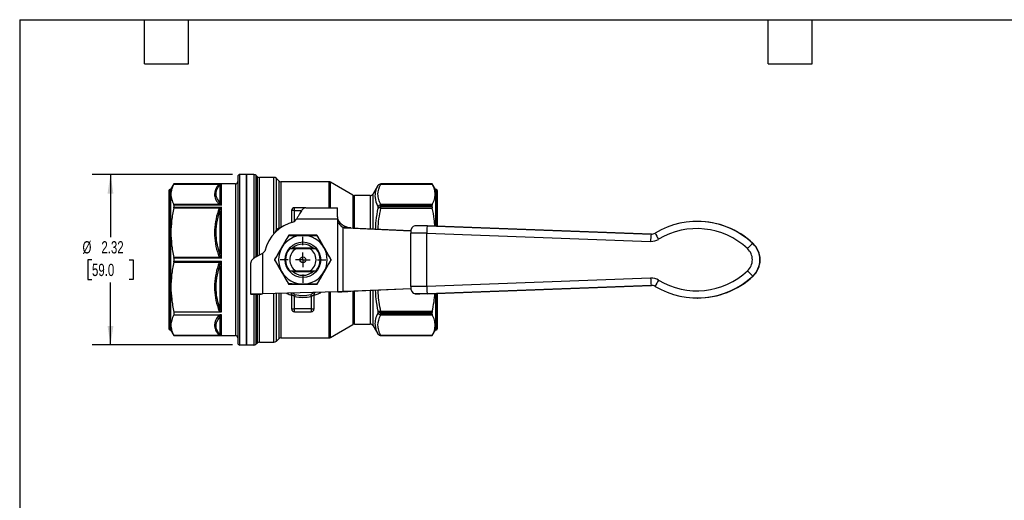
# Model space of a CAD drawing. Header units: inches. Extents: x 0.5 to 21.5, y 0.5 to 16.5.
# Tile 7 of 11: x 0.5 to 13.9, y 10 to 16.5. Entities that reach past the tile are written whole.
import ezdxf

# ---------------------------------------------------------------- set-up
doc = ezdxf.new("R2010")
doc.units = ezdxf.units.IN
doc.header["$LTSCALE"] = 2
doc.header["$MEASUREMENT"] = 0
doc.linetypes.add('SLD-Center', pattern=[0.75, 0.6, -0.05, 0.05, -0.05])
doc.linetypes.add('SLD-Solid', pattern=[0])
doc.layers.add('CENTER', color=40, linetype='SLD-Center')
doc.layers.add('DIMENSIONS', color=140, linetype='SLD-Solid', lineweight=25)
doc.layers.add('TEXT', color=140, linetype='SLD-Solid', lineweight=25)
doc.styles.add('SLDTEXTSTYLE0', font='TXT', dxfattribs={"width": 0.7})
doc.dimstyles.new('SLDDIMSTYLE0', dxfattribs={"dimtxt": 0.169922, "dimasz": 0.26, "dimexe": 0, "dimexo": 0.0625, "dimgap": 0.04248, "dimtad": 0, "dimtih": 1, "dimtoh": 1, "dimrnd": 1e-09, "dimzin": 12, "dimdsep": 46, "dimtxsty": 'SLDTEXTSTYLE0', "dimsah": 1, "dimcen": 0.09, "dimadec": 0, "dimazin": 3, "dimtfac": 1, "dimtofl": 0, "dimtmove": 0, "dimatfit": 3, "dimfxl": 0, "dimfrac": 2, "dimtolj": 1, "dimtzin": 12, "dimarcsym": 0})

# ---------------------------------------------------------------- blocks, each defined once
blk = doc.blocks.new('_D_7')
at = {"layer": 'DIMENSIONS'}
for p, q in [((3.4, 14.392), (1.487, 14.392)), ((1.737, 14.392), (1.737, 13.538)), ((1.485, 13.23), (1.428, 13.23)), ((1.428, 13.23), (1.428, 12.96)), ((1.99, 13.23), (2.047, 13.23)), ((2.047, 13.23), (2.047, 12.96)), ((1.428, 12.96), (1.485, 12.96)), ((1.737, 12.069), (1.737, 12.922)), ((2.047, 12.96), (1.99, 12.96)), ((3.4, 12.069), (1.487, 12.069))]:
    blk.add_line(p, q, dxfattribs=at)
for points in [[(1.737, 14.392), (1.697, 14.132), (1.777, 14.132)], [(1.737, 12.069), (1.777, 12.329), (1.697, 12.329)]]:
    blk.add_solid(points, dxfattribs=at)
at = {"layer": 'DIMENSIONS', "char_height": 0.1667, "attachment_point": 1, "style": 'SLDTEXTSTYLE0'}
for s, insert in [('%%c', (1.356, 13.483)), ('2.32', (1.613, 13.483)), ('59.0', (1.485, 13.175))]:
    blk.add_mtext(s, dxfattribs=dict(at, insert=insert))
blk = doc.blocks.new('SW_CENTERMARKSYMBOL_1')
at = {"layer": 'CENTER', "color": 0}
for p, q in [((0, 0.2), (0, 0.312)), ((-0.2, 0), (-0.312, 0)), ((0, 0), (-0.1, 0)), ((0, 0), (0, 0.1)), ((0, 0), (0, -0.1)), ((0, 0), (0.1, 0)), ((0.2, 0), (0.312, 0)), ((0, -0.2), (0, -0.312))]:
    blk.add_line(p, q, dxfattribs=at)

msp = doc.modelspace()

# ---------------------------------------------------------------- linework, layer by layer
for p, q in [((3.473, 14.364), (3.473, 12.096)), ((3.591, 14.392), (3.5, 14.392)), ((3.5, 12.069), (3.5, 14.392)), ((3.689, 14.392), (3.591, 14.392)), ((3.591, 14.392), (3.591, 12.069)), ((3.591, 12.786), (3.591, 14.392)), ((3.689, 14.392), (3.689, 13.248)), ((3.735, 14.366), (3.723, 14.378)), ((3.723, 13.27), (3.723, 14.378)), ((3.735, 14.366), (3.735, 13.277)), ((2.601, 14.264), (2.555, 14.185)), ((2.6, 14.261), (3.227, 14.261)), ((3.441, 14.264), (2.601, 14.264)), ((2.601, 14.264), (2.601, 14.263)), ((2.601, 14.263), (3.25, 14.263)), ((3.227, 14.251), (3.227, 14.011)), ((3.25, 13.975), (3.25, 14.263)), ((3.441, 14.264), (3.441, 12.197)), ((3.965, 14.352), (3.768, 14.352)), ((3.768, 13.295), (3.768, 14.352)), ((3.965, 13.587), (3.965, 14.352)), ((4.03, 14.307), (3.998, 14.338)), ((3.998, 13.64), (3.998, 14.338)), ((4.03, 14.307), (4.03, 13.661)), ((4.712, 14.293), (4.063, 14.293)), ((4.063, 13.672), (4.063, 14.293)), ((4.712, 14.293), (4.712, 13.939)), ((5.038, 14.112), (4.736, 14.287)), ((4.736, 13.939), (4.736, 14.287)), ((5.381, 14.24), (5.317, 14.13)), ((5.381, 14.24), (5.381, 14.24)), ((6.12, 14.264), (5.422, 14.264)), ((5.422, 14.263), (5.422, 14.264)), ((5.422, 14.26), (5.422, 14.263)), ((6.12, 14.263), (5.422, 14.263)), ((5.422, 14.26), (6.122, 14.26)), ((6.166, 14.185), (6.12, 14.264)), ((6.12, 14.263), (6.12, 14.264)), ((2.532, 14.173), (2.532, 12.287)), ((2.555, 14.185), (2.544, 14.185)), ((2.544, 14.185), (2.544, 12.275)), ((2.555, 14.185), (2.555, 12.275)), ((5.038, 14.112), (5.038, 13.662)), ((5.276, 14.106), (5.061, 14.106)), ((5.061, 13.661), (5.061, 14.106)), ((5.276, 14.106), (5.276, 13.652)), ((5.317, 13.65), (5.317, 14.13)), ((6.178, 14.185), (6.166, 14.185)), ((6.166, 14.185), (6.166, 13.688)), ((6.178, 14.185), (6.178, 13.687)), ((6.189, 14.173), (6.189, 13.687)), ((3.227, 13.982), (2.6, 13.982)), ((2.601, 13.975), (2.601, 13.946)), ((3.25, 13.975), (2.601, 13.975)), ((5.381, 13.956), (5.381, 13.932)), ((5.422, 13.973), (5.422, 13.983)), ((6.122, 13.983), (5.422, 13.983)), ((5.422, 13.949), (5.422, 13.973)), ((5.422, 13.973), (6.12, 13.973)), ((6.12, 13.949), (6.12, 13.973)), ((2.6, 13.937), (3.227, 13.937)), ((2.601, 13.946), (3.25, 13.946)), ((3.227, 13.893), (3.227, 13.313)), ((3.25, 13.251), (3.25, 13.946)), ((4.205, 13.899), (4.205, 13.739)), ((4.244, 13.899), (4.205, 13.899)), ((4.244, 13.899), (4.244, 13.939)), ((4.399, 13.939), (4.244, 13.939)), ((4.244, 13.752), (4.244, 13.899)), ((4.244, 13.899), (4.342, 13.899)), ((4.399, 13.939), (4.831, 13.939)), ((4.831, 13.855), (4.831, 13.939)), ((5.422, 13.934), (5.422, 13.949)), ((6.12, 13.949), (5.422, 13.949)), ((5.422, 13.934), (6.122, 13.934)), ((4.241, 13.748), (4.273, 13.781)), ((4.834, 13.781), (4.273, 13.781)), ((4.834, 12.793), (4.834, 13.781)), ((4.836, 13.781), (4.835, 13.781)), ((9.104, 13.579), (6.052, 13.692)), ((6.056, 13.692), (6.052, 13.692)), ((6.056, 13.692), (9.108, 13.579)), ((9.734, 13.752), (9.73, 13.752)), ((4.03, 13.661), (4.035, 13.65)), ((4.903, 13.671), (4.903, 12.796)), ((4.972, 13.671), (4.903, 13.671)), ((4.942, 13.663), (5.83, 13.625)), ((5.011, 13.663), (4.942, 13.663)), ((5.011, 13.663), (5.831, 13.628)), ((5.827, 13.593), (5.827, 12.867)), ((6.049, 12.867), (6.049, 13.593)), ((6.049, 13.593), (9.097, 13.481)), ((9.108, 13.579), (9.104, 13.579)), ((10.492, 13.453), (10.488, 13.453)), ((3.807, 13.315), (3.84, 13.348)), ((3.807, 13.315), (3.807, 12.764)), ((4.497, 13.39), (4.22, 13.39)), ((4.456, 13.381), (4.261, 13.381)), ((3.227, 13.262), (2.6, 13.262)), ((2.6, 13.198), (3.227, 13.198)), ((2.601, 13.251), (2.601, 13.21)), ((3.25, 13.251), (2.601, 13.251)), ((2.601, 13.21), (3.25, 13.21)), ((3.25, 12.522), (3.25, 13.21)), ((3.65, 12.761), (3.65, 13.19)), ((3.227, 13.147), (3.227, 12.567)), ((4.22, 13.07), (4.497, 13.07)), ((4.261, 13.08), (4.456, 13.08)), ((9.097, 12.979), (6.049, 12.867)), ((6.052, 12.768), (9.104, 12.881)), ((9.108, 12.881), (6.056, 12.768)), ((9.104, 12.881), (9.108, 12.881)), ((10.492, 13.007), (10.488, 13.007)), ((3.591, 12.069), (3.591, 12.786)), ((3.788, 12.761), (3.65, 12.761)), ((3.65, 12.761), (3.65, 12.758)), ((3.788, 12.758), (3.65, 12.758)), ((3.689, 12.758), (3.689, 12.069)), ((3.723, 12.083), (3.723, 12.758)), ((3.735, 12.758), (3.735, 12.094)), ((3.768, 12.108), (3.768, 12.758)), ((3.788, 12.761), (3.788, 12.758)), ((4.834, 12.793), (3.807, 12.764)), ((3.965, 12.108), (3.965, 12.769)), ((3.998, 12.122), (3.998, 12.77)), ((4.03, 12.771), (4.03, 12.153)), ((4.063, 12.167), (4.063, 12.772)), ((4.205, 12.756), (4.205, 12.561)), ((4.512, 12.561), (4.512, 12.756)), ((4.712, 12.79), (4.712, 12.167)), ((4.736, 12.173), (4.736, 12.79)), ((4.942, 12.797), (4.903, 12.796)), ((4.903, 12.796), (4.972, 12.796)), ((5.83, 12.835), (4.942, 12.797)), ((5.011, 12.797), (4.942, 12.797)), ((5.011, 12.797), (4.972, 12.796)), ((5.831, 12.832), (5.011, 12.797)), ((5.038, 12.798), (5.038, 12.348)), ((5.061, 12.354), (5.061, 12.799)), ((5.276, 12.808), (5.276, 12.354)), ((5.317, 12.331), (5.317, 12.81)), ((5.884, 12.768), (5.952, 12.768)), ((6.056, 12.768), (6.052, 12.768)), ((6.166, 12.772), (6.166, 12.275)), ((6.178, 12.773), (6.178, 12.275)), ((6.189, 12.773), (6.189, 12.287)), ((4.244, 12.561), (4.244, 12.731)), ((4.473, 12.731), (4.473, 12.561)), ((9.73, 12.708), (9.734, 12.708)), ((2.601, 12.518), (2.601, 12.481)), ((3.234, 12.518), (2.601, 12.518)), ((2.601, 12.481), (3.234, 12.481)), ((3.25, 12.197), (3.25, 12.477)), ((4.205, 12.561), (4.244, 12.561)), ((4.473, 12.561), (4.244, 12.561)), ((4.244, 12.521), (4.244, 12.561)), ((4.244, 12.521), (4.473, 12.521)), ((4.473, 12.561), (4.512, 12.561)), ((4.473, 12.561), (4.473, 12.521)), ((5.381, 12.528), (5.381, 12.504)), ((6.122, 12.526), (5.422, 12.526)), ((5.422, 12.512), (5.422, 12.526)), ((5.422, 12.512), (6.12, 12.512)), ((5.422, 12.487), (5.422, 12.512)), ((6.12, 12.487), (5.422, 12.487)), ((5.422, 12.478), (5.422, 12.487)), ((5.422, 12.478), (6.122, 12.478)), ((6.12, 12.487), (6.12, 12.512)), ((3.227, 12.45), (3.227, 12.209)), ((4.736, 12.173), (5.038, 12.348)), ((5.061, 12.354), (5.276, 12.354)), ((2.544, 12.275), (2.555, 12.275)), ((2.555, 12.275), (2.601, 12.197)), ((5.317, 12.331), (5.381, 12.22)), ((5.381, 12.22), (5.381, 12.22)), ((6.12, 12.197), (6.166, 12.275)), ((6.166, 12.275), (6.178, 12.275)), ((3.227, 12.199), (2.6, 12.199)), ((2.601, 12.197), (3.441, 12.197)), ((2.601, 12.197), (2.601, 12.197)), ((3.25, 12.197), (2.601, 12.197)), ((3.723, 12.083), (3.735, 12.094)), ((3.768, 12.108), (3.965, 12.108)), ((3.998, 12.122), (4.03, 12.153)), ((4.063, 12.167), (4.712, 12.167)), ((6.122, 12.2), (5.422, 12.2)), ((5.422, 12.197), (5.422, 12.2)), ((5.422, 12.197), (6.12, 12.197)), ((5.422, 12.197), (6.12, 12.197)), ((5.422, 12.197), (5.422, 12.197)), ((6.12, 12.197), (6.12, 12.197)), ((3.5, 12.069), (3.591, 12.069)), ((3.591, 12.069), (3.689, 12.069))]:
    msp.add_line(p, q)
at = {"flags": 128}
for points in [[(6.052, 13.692), (6.03, 13.692), (6.007, 13.692), (5.985, 13.692), (5.964, 13.692), (5.943, 13.692), (5.922, 13.692), (5.903, 13.692), (5.884, 13.692)], [(6.049, 13.593), (6.019, 13.593), (5.99, 13.593), (5.961, 13.593), (5.932, 13.593), (5.905, 13.593), (5.878, 13.593), (5.852, 13.593), (5.827, 13.593)], [(6.049, 12.867), (6.019, 12.867), (5.99, 12.867), (5.961, 12.867), (5.932, 12.867), (5.905, 12.867), (5.878, 12.867), (5.852, 12.867), (5.827, 12.867)], [(6.052, 12.768), (6.03, 12.768), (6.007, 12.768), (5.985, 12.768), (5.964, 12.768), (5.943, 12.768), (5.922, 12.768), (5.903, 12.768), (5.884, 12.768)], [(6.056, 12.768), (6.042, 12.768), (6.028, 12.768), (6.015, 12.768), (6.001, 12.768), (5.988, 12.768), (5.976, 12.768), (5.964, 12.768), (5.952, 12.768)]]:
    msp.add_lwpolyline(points, dxfattribs=at)
for radius in [0.242, 0.0394, 0.00511]:
    msp.add_circle((4.359, 13.23), radius)
for centre, radius, start, end in [((3.5, 14.364), 0.0276, 90, 180), ((3.689, 14.344), 0.0472, 45, 90), ((3.768, 14.399), 0.0472, 225, 270), ((3.441, 14.295), 0.0315, 270, 360), ((3.965, 14.305), 0.0472, 45, 90), ((4.063, 14.34), 0.0472, 225, 270), ((4.712, 14.246), 0.0472, 60, 90), ((5.422, 14.216), 0.0472, 90, 150), ((5.422, 14.216), 0.0472, 89.9985, 149.9946), ((2.544, 14.173), 0.0118, 90, 180), ((5.061, 14.153), 0.0472, 240, 270), ((5.276, 14.153), 0.0472, 270, 330), ((6.178, 14.173), 0.0118, 0, 90), ((5.42, 13.92), 0.0526, 87.6544, 137.4232), ((4.244, 13.899), 0.0394, 90, 180), ((5.419, 13.895), 0.0535, 87.5324, 136.2063), ((4.359, 13.23), 0.531, 102.8396, 167.1604), ((9.73, 12.641), 1.111, 47.0085, 120.9952), ((9.734, 12.641), 1.111, 47.0106, 89.9975), ((4.359, 13.23), 0.331, 90, 150), ((4.17, 13.557), 0.00787, 90, 150), ((4.359, 13.23), 0.331, 30, 90), ((4.547, 13.557), 0.00787, 30, 90), ((4.947, 13.783), 0.12, 248.5938, 267.4995), ((5.016, 13.783), 0.12, 248.5938, 267.4995), ((9.808, 13.479), 0.712, 171.9271, 179.8702), ((9.107, 13.677), 0.0983, 267.892, 300.996), ((9.853, 13.927), 0.771, 205.6236, 212.8121), ((9.727, 12.641), 1.013, 47.0085, 120.9952), ((4.359, 13.23), 0.212, 45.8679, 134.0414), ((9.104, 13.677), 0.197, 267.892, 300.996), ((11.203, 12.683), 1.051, 132.8727, 138.3666), ((10.28, 13.23), 0.305, 312.9963, 47.0081), ((10.284, 13.23), 0.305, 312.9963, 47.0081), ((4.359, 13.23), 0.331, 150, 210), ((4.359, 13.23), 0.236, 140.3943, 219.6057), ((4.359, 13.23), 0.179, 122.9193, 237.0807), ((4.359, 13.23), 0.179, 302.9193, 57.0807), ((4.359, 13.23), 0.236, 320.3943, 39.6057), ((4.359, 13.23), 0.331, 330, 30), ((10.276, 13.23), 0.207, 312.9963, 47.0082), ((3.981, 13.23), 0.00787, 150, 210), ((4.736, 13.23), 0.00787, 330, 30), ((4.359, 13.23), 0.331, 210, 270), ((4.359, 13.23), 0.212, 225.8961, 314.0676), ((4.359, 13.23), 0.331, 270, 330), ((9.727, 13.82), 1.013, 239.0093, 312.996), ((11.203, 13.777), 1.051, 221.6379, 227.1314), ((4.17, 12.903), 0.00787, 210, 270), ((4.547, 12.903), 0.00787, 270, 330), ((9.104, 12.783), 0.197, 59.0084, 92.1124), ((9.809, 12.981), 0.712, 180.1343, 188.0773), ((9.107, 12.783), 0.0983, 59.0084, 92.1124), ((9.73, 13.82), 1.111, 239.0093, 312.996), ((9.853, 12.534), 0.771, 147.1923, 154.3811), ((9.734, 13.82), 1.111, 270.0025, 312.9938), ((4.359, 13.23), 0.486, 257.1102, 282.8898), ((4.359, 13.23), 0.512, 257.1102, 282.8898), ((4.244, 12.561), 0.0394, 180, 270), ((4.473, 12.561), 0.0394, 270, 0), ((5.419, 12.565), 0.0535, 223.7937, 272.4676), ((5.42, 12.54), 0.0526, 222.5768, 272.3456), ((5.061, 12.307), 0.0472, 90, 120), ((5.276, 12.307), 0.0472, 30, 90), ((2.544, 12.287), 0.0118, 180, 270), ((5.422, 12.244), 0.0472, 210, 270), ((5.422, 12.244), 0.0472, 210.0054, 270.0015), ((6.178, 12.287), 0.0118, 270, 0), ((3.441, 12.165), 0.0315, 0, 90), ((3.5, 12.096), 0.0276, 180, 270), ((3.689, 12.116), 0.0472, 270, 315), ((3.768, 12.061), 0.0472, 90, 135), ((3.965, 12.155), 0.0472, 270, 315), ((4.063, 12.12), 0.0472, 90, 135), ((4.712, 12.214), 0.0472, 270, 300)]:
    msp.add_arc(centre, radius, start, end)
for centre, ratio, start_param, end_param in [((5.884, 13.593), 0.57537, 6.283184, 7.85398), ((6.052, 13.593), 0.034876, 6.283184, 7.85398), ((5.884, 12.867), 0.57537, 1.570795, 3.141591), ((6.052, 12.867), 0.034876, 1.570795, 3.141591)]:
    msp.add_ellipse(centre, major_axis=(0, 0.0985), ratio=ratio, start_param=start_param, end_param=end_param)
for points, knots in [([(2.6, 14.261), (2.586, 14.236), (2.577, 14.212), (2.564, 14.166), (2.561, 14.144), (2.561, 14.099), (2.564, 14.076), (2.577, 14.03), (2.586, 14.006), (2.6, 13.982)], [0, 0, 0, 0, 0.25, 0.25, 0.5, 0.5, 0.75, 0.75, 1, 1, 1, 1]), ([(3.205, 14.244), (3.173, 14.205), (3.155, 14.163), (3.155, 14.1), (3.159, 14.08), (3.176, 14.039), (3.189, 14.018), (3.205, 13.998)], [0, 0, 0, 0, 0.5, 0.5, 0.75, 0.75, 1, 1, 1, 1]), ([(3.227, 14.011), (3.2, 14.043), (3.158, 14.123), (3.191, 14.206), (3.227, 14.251)], [0, 0, 0, 0, 0.707436, 1.650685, 1.650685, 1.650685, 1.650685]), ([(3.238, 14.261), (3.242, 14.262), (3.246, 14.263), (3.249, 14.263), (3.25, 14.263), (3.25, 14.263)], [-0.08206181, -0.08206181, -0.08206181, -0.08206181, -0.00159889, -0.00159889, 0, 0, 0, 0]), ([(5.381, 14.24), (5.352, 14.188), (5.326, 14.093), (5.359, 13.997), (5.381, 13.956)], [1.467113, 1.467113, 1.467113, 1.467113, 2.526293, 3.320679, 3.320679, 3.320679, 3.320679]), ([(5.381, 14.24), (5.381, 14.241), (5.382, 14.243), (5.384, 14.245), (5.386, 14.247), (5.389, 14.25), (5.393, 14.253), (5.4, 14.257), (5.407, 14.259), (5.414, 14.26), (5.419, 14.26), (5.421, 14.26), (5.422, 14.26)], [0, 0, 0, 0, 0.0689, 0.13357, 0.194009, 0.250235, 0.384192, 0.500323, 0.749837, 0.874882, 0.937338, 1, 1, 1, 1]), ([(5.422, 13.983), (5.409, 14.006), (5.399, 14.029), (5.385, 14.075), (5.382, 14.098), (5.382, 14.168), (5.396, 14.214), (5.422, 14.26)], [0, 0, 0, 0, 0.25, 0.25, 0.5, 0.5, 1, 1, 1, 1]), ([(6.122, 13.983), (6.135, 14.007), (6.145, 14.031), (6.157, 14.077), (6.16, 14.099), (6.16, 14.144), (6.157, 14.166), (6.145, 14.212), (6.135, 14.235), (6.122, 14.26)], [0, 0, 0, 0, 0.25, 0.25, 0.5, 0.5, 0.75, 0.75, 1, 1, 1, 1]), ([(3.25, 13.975), (3.25, 13.975), (3.249, 13.975), (3.246, 13.981), (3.242, 13.985), (3.238, 13.989)], [-0.00159889, -0.00159889, -0.00159889, -0.00159889, 0, 0, 0.08046292, 0.08046292, 0.08046292, 0.08046292]), ([(2.6, 13.937), (2.586, 13.877), (2.577, 13.819), (2.564, 13.708), (2.561, 13.654), (2.561, 13.545), (2.564, 13.491), (2.577, 13.379), (2.586, 13.322), (2.6, 13.262)], [0, 0, 0, 0, 0.25, 0.25, 0.5, 0.5, 0.75, 0.75, 1, 1, 1, 1]), ([(3.205, 13.896), (3.173, 13.8), (3.155, 13.7), (3.155, 13.549), (3.159, 13.499), (3.176, 13.4), (3.189, 13.351), (3.205, 13.303)], [0, 0, 0, 0, 0.5, 0.5, 0.75, 0.75, 1, 1, 1, 1]), ([(3.227, 13.313), (3.2, 13.393), (3.158, 13.588), (3.191, 13.786), (3.227, 13.893)], [0, 0, 0, 0, 0.707444, 1.650702, 1.650702, 1.650702, 1.650702]), ([(3.238, 13.929), (3.242, 13.935), (3.246, 13.941), (3.249, 13.946), (3.25, 13.946), (3.25, 13.946)], [-0.08206183, -0.08206183, -0.08206183, -0.08206183, -0.00160097, -0.00160097, 0, 0, 0, 0]), ([(4.399, 13.939), (4.393, 13.939), (4.387, 13.938), (4.37, 13.93), (4.358, 13.92), (4.335, 13.892), (4.323, 13.874), (4.305, 13.843), (4.299, 13.831), (4.289, 13.813), (4.286, 13.806), (4.28, 13.794), (4.276, 13.788), (4.273, 13.781)], [0, 0, 0, 0, 0.0980473, 0.0980473, 0.2946367, 0.2946367, 0.4912168, 0.4912168, 0.5987893, 0.5987893, 0.6525266, 0.6525266, 0.7062656, 0.7062656, 0.7062656, 0.7062656]), ([(4.836, 13.781), (4.836, 13.784), (4.835, 13.789), (4.834, 13.797), (4.833, 13.804), (4.833, 13.812), (4.832, 13.819), (4.832, 13.827), (4.831, 13.834), (4.831, 13.841), (4.831, 13.848), (4.831, 13.853), (4.831, 13.855)], [0, 0, 0, 0, 0.09923, 0.198585, 0.298084, 0.397741, 0.497576, 0.597605, 0.697846, 0.798314, 0.899026, 1, 1, 1, 1]), ([(5.381, 13.932), (5.369, 13.876), (5.35, 13.782), (5.346, 13.687), (5.345, 13.649)], [0, 0, 0, 0, 0.602591, 1, 1, 1, 1]), ([(5.383, 13.647), (5.386, 13.694), (5.392, 13.791), (5.412, 13.885), (5.422, 13.934)], [0, 0, 0, 0, 0.486328, 1, 1, 1, 1]), ([(6.156, 13.688), (6.154, 13.719), (6.149, 13.802), (6.132, 13.884), (6.122, 13.934)], [0, 0, 0, 0, 0.381687, 1, 1, 1, 1]), ([(4.903, 13.671), (4.894, 13.676), (4.886, 13.683), (4.871, 13.699), (4.864, 13.708), (4.853, 13.728), (4.848, 13.738), (4.84, 13.759), (4.837, 13.77), (4.835, 13.781)], [0, 0, 0, 0, 0.25, 0.25, 0.5, 0.5, 0.75, 0.75, 1, 1, 1, 1]), ([(4.837, 13.781), (4.842, 13.767), (4.85, 13.753), (4.87, 13.729), (4.881, 13.718), (4.906, 13.7), (4.919, 13.693), (4.945, 13.68), (4.959, 13.675), (4.972, 13.671)], [0, 0, 0, 0, 0.25, 0.25, 0.5, 0.5, 0.75, 0.75, 1, 1, 1, 1]), ([(4.163, 13.561), (4.132, 13.508), (4.101, 13.453), (4.053, 13.37), (4.037, 13.342), (4.005, 13.288), (3.99, 13.261), (3.974, 13.234)], [0, 0, 0, 0, 0.5, 0.5, 0.75, 0.75, 1, 1, 1, 1]), ([(3.998, 13.64), (3.993, 13.63), (3.986, 13.617), (3.979, 13.6), (3.977, 13.595)], [0, 0, 0, 0, 0.7157746, 1, 1, 1, 1]), ([(3.998, 13.64), (4.001, 13.636), (4.003, 13.632), (4.007, 13.628), (4.008, 13.627)], [0, 0, 0, 0, 0.8062136, 1, 1, 1, 1]), ([(4.045, 13.657), (4.045, 13.657), (4.042, 13.657), (4.037, 13.658), (4.032, 13.66), (4.03, 13.661)], [0, 0, 0, 0, 0.017317, 0.508658, 1, 1, 1, 1]), ([(4.168, 13.56), (4.167, 13.561), (4.164, 13.562), (4.163, 13.561), (4.163, 13.561)], [0, 0, 0, 0, 0.571429, 1, 1, 1, 1]), ([(4.17, 13.565), (4.17, 13.565), (4.169, 13.564), (4.168, 13.562), (4.168, 13.56)], [0, 0, 0, 0, 0.428571, 1, 1, 1, 1]), ([(4.168, 13.56), (4.221, 13.561), (4.285, 13.561), (4.349, 13.561), (4.359, 13.561)], [0, 0, 0, 0, 0.4167723, 0.4861937, 0.4861937, 0.4861937, 0.4861937]), ([(4.547, 13.565), (4.486, 13.565), (4.422, 13.565), (4.327, 13.565), (4.295, 13.565), (4.232, 13.565), (4.201, 13.565), (4.17, 13.565)], [0, 0, 0, 0, 0.5, 0.5, 0.75, 0.75, 1, 1, 1, 1]), ([(4.549, 13.56), (4.549, 13.562), (4.548, 13.564), (4.548, 13.565), (4.547, 13.565)], [0, 0, 0, 0, 0.571429, 1, 1, 1, 1]), ([(4.554, 13.561), (4.554, 13.561), (4.553, 13.562), (4.551, 13.561), (4.549, 13.56)], [0, 0, 0, 0, 0.428571, 1, 1, 1, 1]), ([(4.549, 13.56), (4.576, 13.515), (4.608, 13.459), (4.64, 13.403), (4.645, 13.396)], [0, 0, 0, 0, 0.4167723, 0.4861937, 0.4861937, 0.4861937, 0.4861937]), ([(4.743, 13.234), (4.712, 13.287), (4.68, 13.342), (4.633, 13.425), (4.617, 13.453), (4.585, 13.507), (4.569, 13.534), (4.554, 13.561)], [0, 0, 0, 0, 0.5, 0.5, 0.75, 0.75, 1, 1, 1, 1]), ([(3.807, 13.315), (3.796, 13.31), (3.785, 13.304), (3.751, 13.286), (3.73, 13.275), (3.693, 13.252), (3.678, 13.24), (3.662, 13.222), (3.657, 13.216), (3.653, 13.206), (3.652, 13.203), (3.65, 13.196), (3.65, 13.193), (3.65, 13.19)], [0, 0, 0, 0, 0.0980473, 0.0980473, 0.2946367, 0.2946367, 0.4912168, 0.4912168, 0.5987893, 0.5987893, 0.6525266, 0.6525266, 0.7062656, 0.7062656, 0.7062656, 0.7062656]), ([(3.977, 13.23), (4.004, 13.276), (4.035, 13.332), (4.068, 13.388), (4.072, 13.396)], [0, 0, 0, 0, 0.4166628, 0.4861561, 0.4861561, 0.4861561, 0.4861561]), ([(4.261, 13.381), (4.249, 13.381), (4.236, 13.381), (4.208, 13.381), (4.193, 13.381), (4.177, 13.381)], [0, 0, 0, 0, 0.5, 0.5, 1, 1, 1, 1]), ([(4.541, 13.381), (4.524, 13.381), (4.509, 13.381), (4.482, 13.381), (4.469, 13.381), (4.456, 13.381)], [0, 0, 0, 0, 0.5, 0.5, 1, 1, 1, 1]), ([(2.6, 13.198), (2.586, 13.138), (2.577, 13.08), (2.564, 12.968), (2.561, 12.913), (2.561, 12.804), (2.564, 12.749), (2.578, 12.637), (2.587, 12.579), (2.601, 12.518)], [0, 0, 0, 0, 0.25, 0.25, 0.5, 0.5, 0.75, 0.75, 1, 1, 1, 1]), ([(3.205, 13.158), (3.173, 13.062), (3.155, 12.961), (3.155, 12.811), (3.159, 12.761), (3.176, 12.661), (3.189, 12.612), (3.205, 12.564)], [0, 0, 0, 0, 0.5, 0.5, 0.75, 0.75, 1, 1, 1, 1]), ([(3.25, 13.251), (3.25, 13.251), (3.249, 13.251), (3.246, 13.258), (3.242, 13.266), (3.238, 13.273)], [-0.00160097, -0.00160097, -0.00160097, -0.00160097, 0, 0, 0.08046087, 0.08046087, 0.08046087, 0.08046087]), ([(3.238, 13.188), (3.242, 13.195), (3.246, 13.202), (3.249, 13.21), (3.25, 13.21), (3.25, 13.21)], [-0.08206188, -0.08206188, -0.08206188, -0.08206188, -0.00160652, -0.00160652, 0, 0, 0, 0]), ([(3.974, 13.234), (3.974, 13.234), (3.975, 13.233), (3.976, 13.231), (3.977, 13.23)], [0, 0, 0, 0, 0.428571, 1, 1, 1, 1]), ([(3.977, 13.23), (3.976, 13.229), (3.975, 13.228), (3.974, 13.227), (3.974, 13.226)], [0, 0, 0, 0, 0.571429, 1, 1, 1, 1]), ([(3.974, 13.226), (4.005, 13.173), (4.037, 13.118), (4.085, 13.035), (4.101, 13.008), (4.132, 12.953), (4.148, 12.926), (4.163, 12.899)], [0, 0, 0, 0, 0.5, 0.5, 0.75, 0.75, 1, 1, 1, 1]), ([(4.554, 12.899), (4.569, 12.926), (4.585, 12.953), (4.617, 13.008), (4.633, 13.035), (4.68, 13.118), (4.712, 13.173), (4.743, 13.226)], [0, 0, 0, 0, 0.25, 0.25, 0.5, 0.5, 1, 1, 1, 1]), ([(4.74, 13.23), (4.741, 13.231), (4.743, 13.233), (4.743, 13.234), (4.743, 13.234)], [0, 0, 0, 0, 0.571429, 1, 1, 1, 1]), ([(4.743, 13.226), (4.743, 13.227), (4.743, 13.228), (4.741, 13.229), (4.74, 13.23)], [0, 0, 0, 0, 0.428571, 1, 1, 1, 1]), ([(3.227, 12.567), (3.2, 12.647), (3.158, 12.843), (3.191, 13.04), (3.227, 13.147)], [0, 0, 0, 0, 0.707436, 1.650685, 1.650685, 1.650685, 1.650685]), ([(4.168, 12.9), (4.141, 12.946), (4.109, 13.001), (4.077, 13.057), (4.072, 13.065)], [0, 0, 0, 0, 0.4167723, 0.4861937, 0.4861937, 0.4861937, 0.4861937]), ([(4.177, 13.08), (4.193, 13.08), (4.208, 13.08), (4.236, 13.08), (4.249, 13.08), (4.261, 13.08)], [0, 0, 0, 0, 0.5, 0.5, 1, 1, 1, 1]), ([(4.456, 13.08), (4.469, 13.08), (4.482, 13.08), (4.509, 13.08), (4.524, 13.08), (4.541, 13.08)], [0, 0, 0, 0, 0.5, 0.5, 1, 1, 1, 1]), ([(4.645, 13.065), (4.64, 13.057), (4.608, 13.001), (4.576, 12.946), (4.549, 12.9)], [0.4860346, 0.4860346, 0.4860346, 0.4860346, 0.5555504, 0.9722131, 0.9722131, 0.9722131, 0.9722131]), ([(4.163, 12.899), (4.163, 12.899), (4.164, 12.899), (4.167, 12.899), (4.168, 12.9)], [0, 0, 0, 0, 0.428571, 1, 1, 1, 1]), ([(4.359, 12.899), (4.349, 12.899), (4.285, 12.899), (4.221, 12.9), (4.168, 12.9)], [0.486049, 0.486049, 0.486049, 0.486049, 0.5556964, 0.9724687, 0.9724687, 0.9724687, 0.9724687]), ([(4.168, 12.9), (4.168, 12.898), (4.169, 12.896), (4.17, 12.896), (4.17, 12.896)], [0, 0, 0, 0, 0.571429, 1, 1, 1, 1]), ([(4.17, 12.896), (4.201, 12.896), (4.232, 12.896), (4.295, 12.896), (4.327, 12.896), (4.422, 12.896), (4.486, 12.896), (4.547, 12.896)], [0, 0, 0, 0, 0.25, 0.25, 0.5, 0.5, 1, 1, 1, 1]), ([(4.547, 12.896), (4.548, 12.896), (4.548, 12.896), (4.549, 12.898), (4.549, 12.9)], [0, 0, 0, 0, 0.428571, 1, 1, 1, 1]), ([(4.549, 12.9), (4.551, 12.899), (4.553, 12.899), (4.554, 12.899), (4.554, 12.899)], [0, 0, 0, 0, 0.571429, 1, 1, 1, 1]), ([(3.65, 12.761), (3.65, 12.761), (3.651, 12.761), (3.657, 12.762), (3.665, 12.762), (3.687, 12.763), (3.702, 12.763), (3.732, 12.763), (3.746, 12.764), (3.776, 12.764), (3.792, 12.764), (3.807, 12.764)], [0, 0, 0, 0, 0.0780023, 0.0780023, 0.2342995, 0.2342995, 0.3905886, 0.3905886, 0.510228, 0.510228, 0.6298669, 0.6298669, 0.6298669, 0.6298669]), ([(4.136, 12.774), (4.138, 12.773), (4.159, 12.761), (4.183, 12.755), (4.205, 12.749)], [0, 0, 0, 0, 0.094408, 1, 1, 1, 1]), ([(4.205, 12.756), (4.205, 12.76), (4.204, 12.767), (4.201, 12.773), (4.2, 12.775)], [0, 0, 0, 0, 0.57392, 1, 1, 1, 1]), ([(4.244, 12.731), (4.243, 12.732), (4.241, 12.733), (4.238, 12.735), (4.234, 12.737), (4.228, 12.74), (4.222, 12.744), (4.218, 12.746), (4.215, 12.748), (4.212, 12.75), (4.209, 12.753), (4.207, 12.755), (4.205, 12.756), (4.205, 12.756), (4.205, 12.756)], [0, 0, 0, 0, 0.050098, 0.109336, 0.177731, 0.255295, 0.412859, 0.512332, 0.518438, 0.631965, 0.736215, 0.831767, 0.91937, 1, 1, 1, 1]), ([(4.25, 12.757), (4.244, 12.759), (4.232, 12.764), (4.222, 12.772), (4.217, 12.776)], [0, 0, 0, 0, 0.487021, 1, 1, 1, 1]), ([(4.517, 12.784), (4.51, 12.781), (4.498, 12.775), (4.483, 12.763), (4.472, 12.759), (4.467, 12.757)], [0, 0, 0, 0, 0.396545, 0.69581, 1, 1, 1, 1]), ([(4.512, 12.756), (4.512, 12.756), (4.512, 12.756), (4.512, 12.756), (4.511, 12.755), (4.51, 12.755), (4.509, 12.753), (4.506, 12.751), (4.501, 12.748), (4.495, 12.744), (4.489, 12.74), (4.482, 12.736), (4.477, 12.733), (4.474, 12.732), (4.473, 12.731)], [0, 0, 0, 0, 0.04477, 0.090502, 0.137367, 0.185527, 0.23513, 0.348617, 0.481919, 0.578047, 0.742115, 0.843521, 0.929473, 1, 1, 1, 1]), ([(4.512, 12.75), (4.531, 12.755), (4.564, 12.764), (4.594, 12.78), (4.606, 12.787)], [0, 0, 0, 0, 0.566025, 1, 1, 1, 1]), ([(4.525, 12.784), (4.523, 12.782), (4.518, 12.778), (4.513, 12.768), (4.513, 12.76), (4.512, 12.756)], [0, 0, 0, 0, 0.269004, 0.634502, 1, 1, 1, 1]), ([(4.834, 12.793), (4.846, 12.793), (4.858, 12.794), (4.882, 12.795), (4.893, 12.795), (4.903, 12.796)], [0, 0, 0, 0, 0.0918336, 0.0918336, 0.1836671, 0.1836671, 0.1836671, 0.1836671]), ([(4.972, 12.796), (4.951, 12.795), (4.929, 12.795), (4.882, 12.794), (4.858, 12.793), (4.834, 12.793)], [0, 0, 0, 0, 0.1835574, 0.1835574, 0.3671149, 0.3671149, 0.3671149, 0.3671149]), ([(5.345, 12.811), (5.346, 12.773), (5.35, 12.678), (5.369, 12.584), (5.381, 12.528)], [0, 0, 0, 0, 0.397409, 1, 1, 1, 1]), ([(5.422, 12.526), (5.413, 12.568), (5.397, 12.65), (5.385, 12.746), (5.384, 12.801), (5.384, 12.813)], [0, 0, 0, 0, 0.435814, 0.871271, 1, 1, 1, 1]), ([(6.122, 12.526), (6.131, 12.569), (6.147, 12.651), (6.154, 12.733), (6.157, 12.772)], [0, 0, 0, 0, 0.528062, 1, 1, 1, 1]), ([(2.601, 12.481), (2.587, 12.456), (2.578, 12.432), (2.564, 12.385), (2.561, 12.363), (2.561, 12.317), (2.564, 12.295), (2.577, 12.248), (2.586, 12.224), (2.6, 12.199)], [0, 0, 0, 0, 0.25, 0.25, 0.5, 0.5, 0.75, 0.75, 1, 1, 1, 1]), ([(3.205, 12.564), (3.208, 12.556), (3.211, 12.547), (3.22, 12.531), (3.226, 12.524), (3.234, 12.518)], [0, 0, 0, 0, 0.5, 0.5, 1, 1, 1, 1]), ([(3.234, 12.481), (3.23, 12.48), (3.226, 12.478), (3.221, 12.475), (3.218, 12.474), (3.211, 12.469), (3.208, 12.465), (3.205, 12.462)], [0, 0, 0, 0, 0.25, 0.25, 0.5, 0.5, 1, 1, 1, 1]), ([(3.25, 12.522), (3.246, 12.522), (3.239, 12.528), (3.232, 12.545), (3.229, 12.558), (3.227, 12.567)], [-0.2980604, -0.2980604, -0.2980604, -0.2980604, -0.2445744, -0.1894257, -0.1067025, -0.1067025, -0.1067025, -0.1067025]), ([(3.227, 12.45), (3.229, 12.455), (3.232, 12.463), (3.239, 12.473), (3.246, 12.477), (3.25, 12.477)], [-0.1913616, -0.1913616, -0.1913616, -0.1913616, -0.1092792, -0.0545576, 0, 0, 0, 0]), ([(3.234, 12.518), (3.234, 12.518), (3.234, 12.518), (3.236, 12.518), (3.237, 12.518), (3.239, 12.519), (3.242, 12.519), (3.245, 12.52), (3.248, 12.521), (3.249, 12.522), (3.25, 12.522)], [0, 0, 0, 0, 0.0283347, 0.0911119, 0.1863028, 0.3098801, 0.4562721, 0.7095436, 0.8836096, 1, 1, 1, 1]), ([(3.25, 12.477), (3.249, 12.477), (3.248, 12.478), (3.246, 12.479), (3.243, 12.48), (3.24, 12.481), (3.238, 12.481), (3.236, 12.481), (3.235, 12.481), (3.234, 12.481), (3.234, 12.481)], [0, 0, 0, 0, 0.111918, 0.267051, 0.47994, 0.646063, 0.787619, 0.897084, 0.968886, 1, 1, 1, 1]), ([(5.381, 12.504), (5.352, 12.45), (5.326, 12.353), (5.359, 12.26), (5.381, 12.22)], [1.467113, 1.467113, 1.467113, 1.467113, 2.526293, 3.320679, 3.320679, 3.320679, 3.320679]), ([(5.422, 12.526), (5.42, 12.526), (5.417, 12.526), (5.413, 12.525), (5.409, 12.525), (5.405, 12.524), (5.402, 12.524), (5.398, 12.524), (5.395, 12.525), (5.391, 12.525), (5.388, 12.525), (5.385, 12.526), (5.383, 12.527), (5.382, 12.528), (5.381, 12.528)], [0, 0, 0, 0, 0.08445, 0.167801, 0.250302, 0.332221, 0.413835, 0.495431, 0.577294, 0.659706, 0.742937, 0.827243, 0.912861, 1, 1, 1, 1]), ([(5.422, 12.2), (5.409, 12.223), (5.399, 12.246), (5.385, 12.293), (5.382, 12.316), (5.382, 12.386), (5.396, 12.432), (5.422, 12.478)], [0, 0, 0, 0, 0.25, 0.25, 0.5, 0.5, 1, 1, 1, 1]), ([(6.122, 12.2), (6.135, 12.225), (6.145, 12.249), (6.157, 12.294), (6.16, 12.317), (6.16, 12.361), (6.157, 12.384), (6.145, 12.429), (6.135, 12.453), (6.122, 12.478)], [0, 0, 0, 0, 0.25, 0.25, 0.5, 0.5, 0.75, 0.75, 1, 1, 1, 1]), ([(3.205, 12.462), (3.173, 12.422), (3.155, 12.381), (3.155, 12.318), (3.159, 12.297), (3.176, 12.256), (3.189, 12.236), (3.205, 12.216)], [0, 0, 0, 0, 0.5, 0.5, 0.75, 0.75, 1, 1, 1, 1]), ([(3.227, 12.209), (3.2, 12.243), (3.158, 12.325), (3.191, 12.406), (3.227, 12.45)], [0, 0, 0, 0, 0.707444, 1.650702, 1.650702, 1.650702, 1.650702]), ([(5.422, 12.2), (5.421, 12.2), (5.419, 12.2), (5.414, 12.2), (5.407, 12.201), (5.4, 12.204), (5.393, 12.208), (5.388, 12.211), (5.384, 12.215), (5.382, 12.219), (5.381, 12.22)], [0, 0, 0, 0, 0.062652, 0.125136, 0.2502, 0.49975, 0.61586, 0.749875, 0.866474, 1, 1, 1, 1]), ([(3.25, 12.197), (3.25, 12.197), (3.249, 12.197), (3.246, 12.197), (3.242, 12.198), (3.238, 12.2)], [-0.00160954, -0.00160954, -0.00160954, -0.00160954, 0, 0, 0.08045236, 0.08045236, 0.08045236, 0.08045236])]:
    msp.add_open_spline(points, degree=3, knots=knots)
for points in [[(2.6, 14.261), (2.601, 14.263), (2.601, 14.263), (2.601, 14.263)], [(3.227, 14.261), (3.216, 14.256), (3.21, 14.25), (3.205, 14.244)], [(3.205, 14.244), (3.213, 14.243), (3.222, 14.246), (3.227, 14.251)], [(3.25, 14.263), (3.242, 14.263), (3.235, 14.263), (3.227, 14.261)], [(3.227, 14.251), (3.23, 14.255), (3.233, 14.258), (3.238, 14.261)], [(3.238, 14.261), (3.235, 14.26), (3.231, 14.26), (3.227, 14.261)], [(6.12, 14.263), (6.12, 14.263), (6.121, 14.262), (6.122, 14.26)], [(2.601, 13.975), (2.601, 13.978), (2.601, 13.98), (2.6, 13.982)], [(3.205, 13.998), (3.213, 13.999), (3.222, 14.004), (3.227, 14.011)], [(3.205, 13.998), (3.21, 13.992), (3.216, 13.986), (3.227, 13.982)], [(3.238, 13.989), (3.233, 13.995), (3.23, 14.003), (3.227, 14.011)], [(3.227, 13.982), (3.231, 13.983), (3.235, 13.986), (3.238, 13.989)], [(3.227, 13.982), (3.235, 13.98), (3.242, 13.978), (3.25, 13.975)], [(5.381, 13.956), (5.385, 13.963), (5.397, 13.976), (5.413, 13.982), (5.422, 13.983)], [(6.122, 13.983), (6.121, 13.98), (6.12, 13.977), (6.12, 13.973)], [(2.6, 13.937), (2.601, 13.94), (2.601, 13.944), (2.601, 13.946)], [(3.227, 13.937), (3.216, 13.925), (3.21, 13.91), (3.205, 13.896)], [(3.227, 13.893), (3.222, 13.893), (3.213, 13.893), (3.205, 13.896)], [(3.25, 13.946), (3.242, 13.944), (3.235, 13.94), (3.227, 13.937)], [(3.238, 13.929), (3.235, 13.931), (3.231, 13.933), (3.227, 13.937)], [(3.227, 13.893), (3.23, 13.906), (3.233, 13.919), (3.238, 13.929)], [(5.422, 13.934), (5.413, 13.936), (5.397, 13.937), (5.385, 13.934), (5.381, 13.932)], [(6.12, 13.949), (6.12, 13.944), (6.121, 13.939), (6.122, 13.934)], [(4.835, 13.781), (4.835, 13.781), (4.835, 13.781), (4.834, 13.781)], [(4.03, 13.661), (4.019, 13.654), (4.009, 13.648), (3.998, 13.64)], [(4.072, 13.396), (4.104, 13.451), (4.137, 13.507), (4.168, 13.56)], [(4.359, 13.561), (4.423, 13.561), (4.487, 13.561), (4.549, 13.56)], [(3.205, 13.303), (3.213, 13.305), (3.222, 13.309), (3.227, 13.313)], [(3.205, 13.303), (3.21, 13.288), (3.216, 13.273), (3.227, 13.262)], [(3.238, 13.273), (3.233, 13.284), (3.23, 13.298), (3.227, 13.313)], [(4.645, 13.396), (4.677, 13.34), (4.709, 13.284), (4.74, 13.23)], [(2.601, 13.251), (2.601, 13.254), (2.601, 13.258), (2.6, 13.262)], [(2.6, 13.198), (2.601, 13.202), (2.601, 13.206), (2.601, 13.21)], [(3.227, 13.198), (3.216, 13.187), (3.21, 13.172), (3.205, 13.158)], [(3.205, 13.158), (3.213, 13.155), (3.222, 13.151), (3.227, 13.147)], [(3.227, 13.262), (3.231, 13.265), (3.235, 13.269), (3.238, 13.273)], [(3.227, 13.262), (3.235, 13.258), (3.242, 13.254), (3.25, 13.251)], [(3.25, 13.21), (3.242, 13.206), (3.235, 13.202), (3.227, 13.198)], [(3.238, 13.188), (3.235, 13.191), (3.231, 13.195), (3.227, 13.198)], [(3.227, 13.147), (3.23, 13.162), (3.233, 13.176), (3.238, 13.188)], [(4.072, 13.065), (4.04, 13.121), (4.008, 13.177), (3.977, 13.23)], [(4.74, 13.23), (4.709, 13.177), (4.677, 13.121), (4.645, 13.065)], [(4.549, 12.9), (4.487, 12.9), (4.423, 12.899), (4.359, 12.899)], [(4.25, 12.757), (4.249, 12.75), (4.247, 12.74), (4.244, 12.731)], [(4.473, 12.731), (4.471, 12.74), (4.469, 12.75), (4.467, 12.757)], [(3.205, 12.564), (3.213, 12.567), (3.222, 12.568), (3.227, 12.567)], [(5.422, 12.478), (5.413, 12.478), (5.397, 12.484), (5.385, 12.497), (5.381, 12.504)], [(6.122, 12.526), (6.121, 12.521), (6.12, 12.516), (6.12, 12.512)], [(6.12, 12.487), (6.12, 12.483), (6.121, 12.48), (6.122, 12.478)], [(3.227, 12.45), (3.222, 12.456), (3.213, 12.461), (3.205, 12.462)], [(3.227, 12.209), (3.222, 12.215), (3.213, 12.217), (3.205, 12.216)], [(3.205, 12.216), (3.21, 12.21), (3.216, 12.204), (3.227, 12.199)], [(3.238, 12.2), (3.233, 12.202), (3.23, 12.206), (3.227, 12.209)], [(2.601, 12.197), (2.601, 12.197), (2.601, 12.198), (2.6, 12.199)], [(3.238, 12.2), (3.235, 12.201), (3.231, 12.201), (3.227, 12.199)], [(3.227, 12.199), (3.235, 12.198), (3.242, 12.197), (3.25, 12.197)], [(6.122, 12.2), (6.121, 12.198), (6.12, 12.197), (6.12, 12.197)]]:
    msp.add_open_spline(points, degree=3)
at = {"layer": 'TEXT'}
for p, q in [((0.5, 16.5), (21.5, 16.5)), ((0.5, 16.5), (0.5, 0.5)), ((2.2, 15.9), (2.2, 16.5)), ((2.8, 15.9), (2.8, 16.5)), ((10.7, 15.9), (10.7, 16.5)), ((11.3, 15.9), (11.3, 16.5)), ((2.2, 15.9), (2.8, 15.9)), ((10.7, 15.9), (11.3, 15.9))]:
    msp.add_line(p, q, dxfattribs=at)

# ---------------------------------------------------------------- block references
at = {"layer": 'CENTER'}
msp.add_blockref('SW_CENTERMARKSYMBOL_1', (4.359, 13.23), dxfattribs=at)

# ---------------------------------------------------------------- dimensions: what is measured, and where the dimension line sits
at = {"layer": 'DIMENSIONS'}
dim = msp.add_linear_dim(base=(1.737, 12.069), p1=(3.5, 14.392), p2=(3.5, 12.069), angle=90, text='%%c<>', dimstyle='SLDDIMSTYLE0', dxfattribs=at)
dim.commit()
dim.dimension.update_dxf_attribs({"geometry": '_D_7', "text_midpoint": (1.737, 13.23), "dimtype": 160})

doc.saveas('drawing.dxf')
